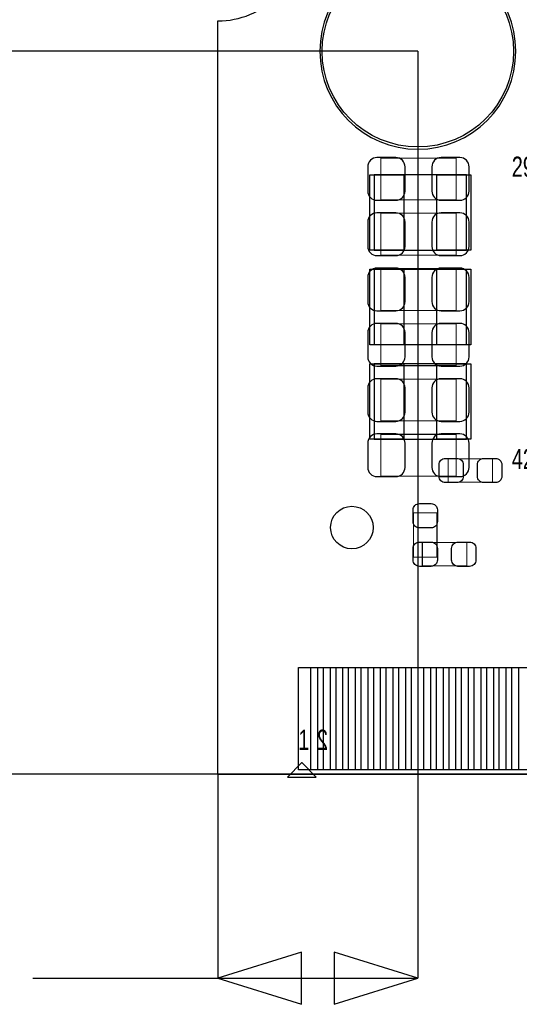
# Model space of a CAD drawing. Extents: x -23 to 100, y -8 to 64.
# Tile 2 of 15: x -5 to 7, y -6 to 18. Entities that reach past the tile are written whole.
import ezdxf

# ---------------------------------------------------------------- set-up
doc = ezdxf.new("R2010")
doc.units = 0
for name, color, linetype in [('BG_DIMENSION', 1, 'CONTINUOUS'), ('BG_OUTLINE', 3, 'CONTINUOUS'), ('PG_ASSEMBLY_BOTTOM', 43, 'CONTINUOUS'), ('PG_ASSEMBLY_TOP', 253, 'CONTINUOUS'), ('PIN_BOTTOM', 211, 'CONTINUOUS'), ('PIN_TOP', 173, 'CONTINUOUS')]:
    doc.layers.add(name, color=color, linetype=linetype)

msp = doc.modelspace()

# ---------------------------------------------------------------- linework, layer by layer
at = {"layer": 'BG_DIMENSION'}
for points in [[(4.7752, 17.27454), (-7.9375, 17.27454)], [(4.7752, 17.27454), (4.7752, -4.8768)], [(0, 0), (-19.61896, 0)], [(0, 0), (-7.9375, 0)], [(0, 0), (0, -4.8768)], [(0, 0), (97.0788, 0)], [(0, 0), (85.5345, 0)], [(0, 0), (74.67346, 0)], [(1.999996, -4.25196), (0, -4.8768), (1.999996, -5.50164), (1.999996, -4.25196)], [(2.775204, -5.50164), (4.7752, -4.8768), (2.775204, -4.25196), (2.775204, -5.50164)], [(-4.42341, -4.8768), (0, -4.8768)], [(0, -4.8768), (4.7752, -4.8768)]]:
    msp.add_lwpolyline(points, dxfattribs=at)
at = {"layer": 'BG_OUTLINE'}
msp.add_lwpolyline([(67.59956, 21.99894, 0.414214), (65.60058, 19.99996, 0.414214), (67.59956, 18.00098), (67.59956, 0), (16.74876, 0), (16.74876, 3.50012, 0.414214), (16.25092, 4.0005, 0.414214), (15.75054, 3.50012), (15.75054, 0), (0, 0), (0, 18.00098, 0.414214), (1.99898, 19.99996, 0.414214), (0, 21.99894), (0, 51.689), (67.59956, 51.689)], format="xyb", close=True, dxfattribs=at)
msp.add_lwpolyline([(67.59956, 21.99894, 0.414214), (65.60058, 19.99996, 0.414214), (67.59956, 18.00098), (67.59956, 0), (16.74876, 0), (16.74876, 3.50012, 0.414214), (16.25092, 4.0005, 0.414214), (15.75054, 3.50012), (15.75054, 0), (0, 0), (0, 18.00098, 0.414214), (1.99898, 19.99996, 0.414214), (0, 21.99894), (0, 51.689), (67.59956, 51.689)], format="xyb", close=True, dxfattribs=at)
msp.add_lwpolyline([(0, 18.00098, 0.414214), (1.99898, 19.99996)], format="xyb", dxfattribs=at)
for points in [[(0, 0), (0, 18.00098)], [(0, 0), (0, 18.00098)], [(0, 0.35052), (0, 0.87376)], [(15.75054, 0), (0, 0)]]:
    msp.add_lwpolyline(points, dxfattribs=at)
at = {"layer": 'PG_ASSEMBLY_BOTTOM', "const_width": 0.024892}
for points in [[(3.889502, 14.724126), (3.889502, 13.723874), (5.689346, 13.723874), (5.689346, 14.724126), (3.889502, 14.724126)], [(3.889502, 13.403326), (3.889502, 12.403074), (5.689346, 12.403074), (5.689346, 13.403326), (3.889502, 13.403326)], [(3.889502, 12.082526), (3.889502, 11.082274), (5.689346, 11.082274), (5.689346, 12.082526), (3.889502, 12.082526)], [(3.889502, 10.761726), (3.889502, 9.761474), (5.689346, 9.761474), (5.689346, 10.761726), (3.889502, 10.761726)], [(3.889502, 9.440926), (3.889502, 8.440674), (5.689346, 8.440674), (5.689346, 9.440926), (3.889502, 9.440926)], [(3.889502, 8.120126), (3.889502, 7.119874), (5.689346, 7.119874), (5.689346, 8.120126), (3.889502, 8.120126)]]:
    msp.add_lwpolyline(points, dxfattribs=at)
at = {"layer": 'PG_ASSEMBLY_TOP'}
msp.add_lwpolyline([(7.115556, 17.27454, 1), (2.434844, 17.27454, 1), (7.115556, 17.27454)], format="xyb", dxfattribs=at)
for points in [[(3.735578, 12.524486), (5.935726, 12.524486), (5.935726, 14.32433), (3.735578, 14.32433), (3.735578, 12.524486)], [(3.735578, 10.263886), (5.935726, 10.263886), (5.935726, 12.06373), (3.735578, 12.06373), (3.735578, 10.263886)], [(3.735578, 8.003286), (5.935726, 8.003286), (5.935726, 9.80313), (3.735578, 9.80313), (3.735578, 8.003286)], [(0, 0), (0, 5.899912)], [(15.100046, 0), (0, 0)]]:
    msp.add_lwpolyline(points, dxfattribs=at)
at = {"layer": 'PG_ASSEMBLY_TOP', "const_width": 0.024892}
for points in [[(6.561074, 7.535672), (6.561074, 6.975856), (5.500878, 6.975856), (5.500878, 7.535672), (6.561074, 7.535672)], [(5.232908, 5.184902), (4.673092, 5.184902), (4.673092, 6.245098), (5.232908, 6.245098), (5.232908, 5.184902)], [(4.882896, 4.975098), (4.882896, 5.534914), (5.943092, 5.534914), (5.943092, 4.975098), (4.882896, 4.975098)]]:
    msp.add_lwpolyline(points, dxfattribs=at)
at = {"layer": 'PG_ASSEMBLY_TOP'}
msp.add_lwpolyline([(1.65989, -0.070104), (2.350008, -0.070104), (2.009902, 0.270002), (1.999996, 0.270002)], close=True, dxfattribs=at)
at = {"layer": 'PIN_BOTTOM'}
for points in [[(3.799332, 13.713968), (4.24942, 13.713968, 0.414414), (4.469384, 13.933932), (4.469384, 14.514068, 0.414414), (4.24942, 14.734032), (3.799332, 14.734032, 0.414414), (3.579368, 14.514068), (3.579368, 13.933932, 0.414414)], [(5.779516, 14.734032), (5.329428, 14.734032, 0.414414), (5.109464, 14.514068), (5.109464, 13.933932, 0.414414), (5.329428, 13.713968), (5.779516, 13.713968, 0.414414), (5.99948, 13.933932), (5.99948, 14.514068, 0.414414)], [(3.799332, 12.393168), (4.24942, 12.393168, 0.414414), (4.469384, 12.613132), (4.469384, 13.193268, 0.414414), (4.24942, 13.413232), (3.799332, 13.413232, 0.414414), (3.579368, 13.193268), (3.579368, 12.613132, 0.414414)], [(5.779516, 13.413232), (5.329428, 13.413232, 0.414414), (5.109464, 13.193268), (5.109464, 12.613132, 0.414414), (5.329428, 12.393168), (5.779516, 12.393168, 0.414414), (5.99948, 12.613132), (5.99948, 13.193268, 0.414414)], [(3.799332, 11.072368), (4.24942, 11.072368, 0.414414), (4.469384, 11.292332), (4.469384, 11.872468, 0.414414), (4.24942, 12.092432), (3.799332, 12.092432, 0.414414), (3.579368, 11.872468), (3.579368, 11.292332, 0.414414)], [(5.779516, 12.092432), (5.329428, 12.092432, 0.414414), (5.109464, 11.872468), (5.109464, 11.292332, 0.414414), (5.329428, 11.072368), (5.779516, 11.072368, 0.414414), (5.99948, 11.292332), (5.99948, 11.872468, 0.414414)], [(3.799332, 9.751568), (4.24942, 9.751568, 0.414414), (4.469384, 9.971532), (4.469384, 10.551668, 0.414414), (4.24942, 10.771632), (3.799332, 10.771632, 0.414414), (3.579368, 10.551668), (3.579368, 9.971532, 0.414414)], [(5.779516, 10.771632), (5.329428, 10.771632, 0.414414), (5.109464, 10.551668), (5.109464, 9.971532, 0.414414), (5.329428, 9.751568), (5.779516, 9.751568, 0.414414), (5.99948, 9.971532), (5.99948, 10.551668, 0.414414)], [(3.799332, 8.430768), (4.24942, 8.430768, 0.414414), (4.469384, 8.650732), (4.469384, 9.230868, 0.414414), (4.24942, 9.450832), (3.799332, 9.450832, 0.414414), (3.579368, 9.230868), (3.579368, 8.650732, 0.414414)], [(5.779516, 9.450832), (5.329428, 9.450832, 0.414414), (5.109464, 9.230868), (5.109464, 8.650732, 0.414414), (5.329428, 8.430768), (5.779516, 8.430768, 0.414414), (5.99948, 8.650732), (5.99948, 9.230868, 0.414414)], [(3.799332, 7.109968), (4.24942, 7.109968, 0.414414), (4.469384, 7.329932), (4.469384, 7.910068, 0.414414), (4.24942, 8.130032), (3.799332, 8.130032, 0.414414), (3.579368, 7.910068), (3.579368, 7.329932, 0.414414)], [(5.779516, 8.130032), (5.329428, 8.130032, 0.414414), (5.109464, 7.910068), (5.109464, 7.329932, 0.414414), (5.329428, 7.109968), (5.779516, 7.109968, 0.414414), (5.99948, 7.329932), (5.99948, 7.910068, 0.414414)]]:
    msp.add_lwpolyline(points, format="xyb", close=True, dxfattribs=at)
for points in [[(2.221484, 0.100076), (2.221484, 2.549906), (2.678684, 2.549906), (2.678684, 0.100076)], [(2.821432, 0.100076), (2.821432, 2.549906), (3.278632, 2.549906), (3.278632, 0.100076)], [(3.42138, 0.100076), (3.42138, 2.549906), (3.87858, 2.549906), (3.87858, 0.100076)], [(4.021328, 0.100076), (4.021328, 2.549906), (4.478528, 2.549906), (4.478528, 0.100076)], [(4.621276, 0.100076), (4.621276, 2.549906), (5.078476, 2.549906), (5.078476, 0.100076)], [(5.221478, 0.100076), (5.221478, 2.549906), (5.678678, 2.549906), (5.678678, 0.100076)], [(5.821426, 0.100076), (5.821426, 2.549906), (6.278626, 2.549906), (6.278626, 0.100076)], [(6.421374, 0.100076), (6.421374, 2.549906), (6.878574, 2.549906), (6.878574, 0.100076)], [(7.021322, 0.100076), (7.021322, 2.549906), (7.478522, 2.549906), (7.478522, 0.100076)]]:
    msp.add_lwpolyline(points, close=True, dxfattribs=at)
msp.add_circle((4.7752, 17.27454), 2.286, dxfattribs=at)
at = {"layer": 'PIN_TOP'}
for points in [[(3.629152, 12.522708), (3.629152, 14.326108), (4.441952, 14.326108), (4.441952, 12.522708)], [(5.229352, 12.522708), (5.229352, 14.326108), (6.042152, 14.326108), (6.042152, 12.522708)], [(3.629152, 10.262108), (3.629152, 12.065508), (4.441952, 12.065508), (4.441952, 10.262108)], [(5.229352, 10.262108), (5.229352, 12.065508), (6.042152, 12.065508), (6.042152, 10.262108)], [(3.629152, 8.001508), (3.629152, 9.804908), (4.441952, 9.804908), (4.441952, 8.001508)], [(5.229352, 8.001508), (5.229352, 9.804908), (6.042152, 9.804908), (6.042152, 8.001508)], [(1.92151, 0.100076), (1.92151, 2.549906), (2.37871, 2.549906), (2.37871, 0.100076)], [(2.521458, 0.100076), (2.521458, 2.549906), (2.978658, 2.549906), (2.978658, 0.100076)], [(3.121406, 0.100076), (3.121406, 2.549906), (3.578606, 2.549906), (3.578606, 0.100076)], [(3.721354, 0.100076), (3.721354, 2.549906), (4.178554, 2.549906), (4.178554, 0.100076)], [(4.321302, 0.100076), (4.321302, 2.549906), (4.778502, 2.549906), (4.778502, 0.100076)], [(4.921504, 0.100076), (4.921504, 2.549906), (5.378704, 2.549906), (5.378704, 0.100076)], [(5.521452, 0.100076), (5.521452, 2.549906), (5.978652, 2.549906), (5.978652, 0.100076)], [(6.1214, 0.100076), (6.1214, 2.549906), (6.5786, 2.549906), (6.5786, 0.100076)], [(6.721348, 0.100076), (6.721348, 2.549906), (7.178548, 2.549906), (7.178548, 0.100076)]]:
    msp.add_lwpolyline(points, close=True, dxfattribs=at)
for points in [[(5.431028, 7.545832), (5.710936, 7.545832, -0.414846), (5.86105, 7.395718), (5.86105, 7.11581, -0.414846), (5.710936, 6.965696), (5.431028, 6.965696, -0.414846), (5.280914, 7.11581), (5.280914, 7.395718, -0.414846)], [(6.630924, 6.965696), (6.351016, 6.965696, -0.414846), (6.200902, 7.11581), (6.200902, 7.395718, -0.414846), (6.351016, 7.545832), (6.630924, 7.545832, -0.414846), (6.781038, 7.395718), (6.781038, 7.11581, -0.414846)], [(5.243068, 6.314948), (5.243068, 6.03504, -0.414846), (5.092954, 5.884926), (4.813046, 5.884926, -0.414846), (4.662932, 6.03504), (4.662932, 6.314948, -0.414846), (4.813046, 6.465062), (5.092954, 6.465062, -0.414846)], [(4.813046, 5.545074), (5.092954, 5.545074, -0.414846), (5.243068, 5.39496), (5.243068, 5.115052, -0.414846), (5.092954, 4.964938), (4.813046, 4.964938, -0.414846), (4.662932, 5.115052), (4.662932, 5.39496, -0.414846)], [(4.662932, 5.115052), (4.662932, 5.39496, -0.414846), (4.813046, 5.545074), (5.092954, 5.545074, -0.414846), (5.243068, 5.39496), (5.243068, 5.115052, -0.414846), (5.092954, 4.964938), (4.813046, 4.964938, -0.414846)], [(6.012942, 4.964938), (5.733034, 4.964938, -0.414846), (5.58292, 5.115052), (5.58292, 5.39496, -0.414846), (5.733034, 5.545074), (6.012942, 5.545074, -0.414846), (6.163056, 5.39496), (6.163056, 5.115052, -0.414846)]]:
    msp.add_lwpolyline(points, format="xyb", close=True, dxfattribs=at)
for centre, radius in [((4.7752, 17.27454), 2.286), ((3.2004, 5.8928), 0.508)]:
    msp.add_circle(centre, radius, dxfattribs=at)

# ---------------------------------------------------------------- texts
at = {"layer": 'PG_ASSEMBLY_BOTTOM', "text_generation_flag": 2, "width": 0.736842}
msp.add_text('2', height=0.4826, dxfattribs=at).set_placement((2.629916, 0.579882))
at = {"layer": 'PG_ASSEMBLY_TOP', "width": 0.736842}
for s, p in [('29', (7.018782, 14.27607)), ('42', (7.018782, 7.29107)), ('1', (1.919986, 0.579882))]:
    msp.add_text(s, height=0.4826, dxfattribs=at).set_placement(p)

doc.saveas('drawing.dxf')
